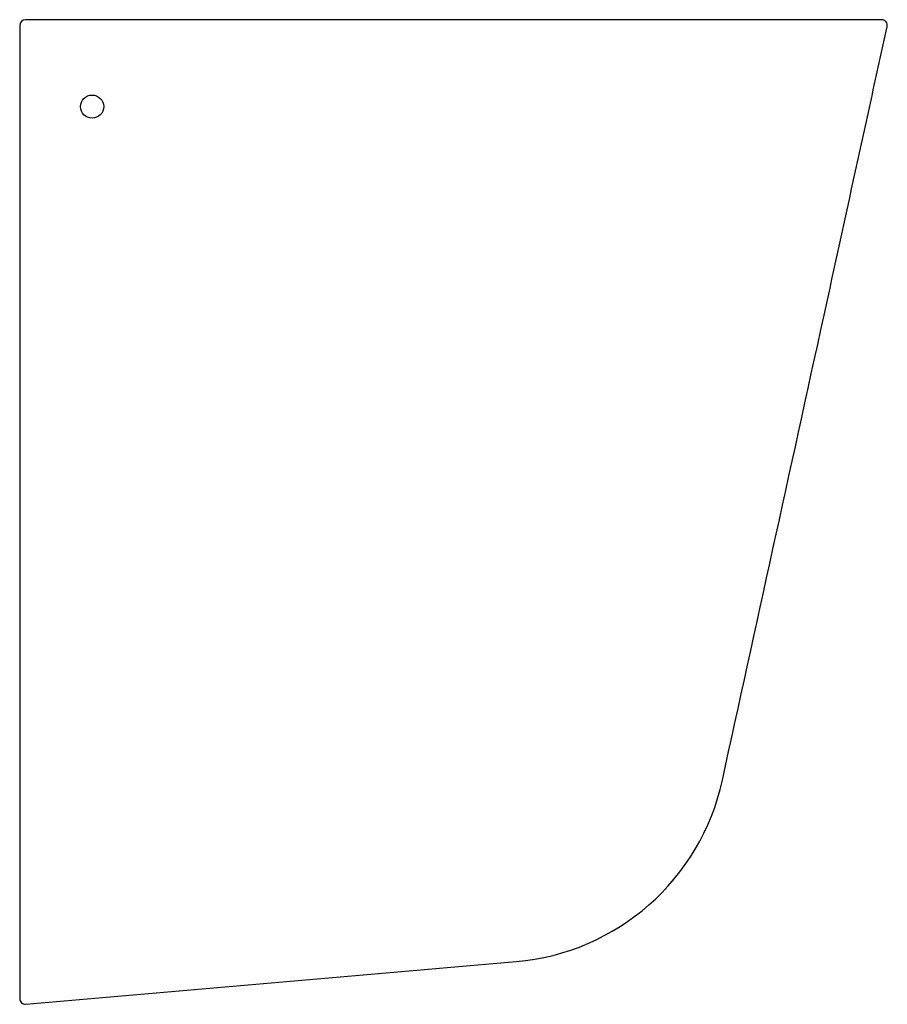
# Model space of a CAD drawing. Header units: millimetres. Extents: x 3725.813 to 3726.112, y 2304.982 to 2305.322.
import ezdxf

# ---------------------------------------------------------------- set-up
doc = ezdxf.new("R2010")
doc.units = ezdxf.units.MM
doc.layers.add('SANINDUSA', color=3, linetype='Continuous')

msp = doc.modelspace()

# ---------------------------------------------------------------- linework, layer by layer
at = {"layer": 'SANINDUSA'}
for p, q in [((3725.812578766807, 2305.320038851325), (3725.812578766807, 2305.041738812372)), ((3726.023311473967, 2305.322038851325), (3725.814578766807, 2305.322038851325))]:
    msp.add_line(p, q, dxfattribs=at)
msp.add_circle((3725.837578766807, 2305.292038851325), 0.003999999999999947, dxfattribs=at)
for centre, radius, start, end in [((3725.814578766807, 2305.320038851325), 0.00200000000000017, 90, 180), ((3725.977005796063, 2305.076638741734), 0.07999999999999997, 274.9697407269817, 347.6609127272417), ((3725.814578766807, 2304.984220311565), 0.002000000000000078, 180, 274.9697407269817)]:
    msp.add_arc(centre, radius, start, end, dxfattribs=at)
for points, knots in [([(3726.110091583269, 2305.322038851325), (3726.110081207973, 2305.322038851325), (3726.110037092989, 2305.322038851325), (3726.109881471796, 2305.322038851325), (3726.10976983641, 2305.322038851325), (3726.109334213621, 2305.322038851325), (3726.108911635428, 2305.322038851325), (3726.107258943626, 2305.322038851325), (3726.10564676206, 2305.322038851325), (3726.102986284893, 2305.322038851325), (3726.102421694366, 2305.322038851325), (3726.101226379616, 2305.322038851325), (3726.100594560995, 2305.322038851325), (3726.098618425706, 2305.322038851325), (3726.097188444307, 2305.322038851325), (3726.092570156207, 2305.322038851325), (3726.089055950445, 2305.322038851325), (3726.084111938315, 2305.322038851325), (3726.083095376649, 2305.322038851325), (3726.081005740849, 2305.322038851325), (3726.079937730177, 2305.322038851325), (3726.076678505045, 2305.322038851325), (3726.074426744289, 2305.322038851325), (3726.067441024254, 2305.322038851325), (3726.062478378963, 2305.322038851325), (3726.055887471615, 2305.322038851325), (3726.054547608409, 2305.322038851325), (3726.051837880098, 2305.322038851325), (3726.050473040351, 2305.322038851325), (3726.046349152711, 2305.322038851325), (3726.043560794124, 2305.322038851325), (3726.035080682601, 2305.322038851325), (3726.029274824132, 2305.322038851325), (3726.023311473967, 2305.322038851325)], [0, 0, 0, 0, 0.0312499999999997, 0.0312499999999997, 0.0624999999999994, 0.0624999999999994, 0.1249999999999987, 0.1249999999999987, 0.2499999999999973, 0.2499999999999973, 0.2812499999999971, 0.2812499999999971, 0.3124999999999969, 0.3124999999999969, 0.3749999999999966, 0.3749999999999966, 0.4999999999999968, 0.4999999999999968, 0.5312499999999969, 0.5312499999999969, 0.5624999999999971, 0.5624999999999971, 0.6249999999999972, 0.6249999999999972, 0.7499999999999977, 0.7499999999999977, 0.7812499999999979, 0.7812499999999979, 0.812499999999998, 0.812499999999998, 0.8749999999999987, 0.8749999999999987, 1, 1, 1, 1]), ([(3726.090274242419, 2305.220075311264), (3726.093903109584, 2305.236664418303), (3726.097513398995, 2305.253257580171), (3726.102949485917, 2305.278142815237), (3726.104765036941, 2305.286437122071), (3726.108403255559, 2305.303024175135), (3726.110226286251, 2305.31131684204), (3726.112045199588, 2305.319610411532)], [0, 0, 0, 0, 0.5, 0.5, 0.75, 0.75, 1, 1, 1, 1]), ([(3726.112045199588, 2305.319610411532), (3726.112077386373, 2305.319757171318), (3726.112092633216, 2305.31990473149), (3726.112090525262, 2305.320201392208), (3726.112072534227, 2305.320351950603), (3726.111970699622, 2305.320785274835), (3726.111836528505, 2305.32106025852), (3726.111557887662, 2305.321407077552), (3726.111450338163, 2305.321513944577), (3726.111217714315, 2305.321698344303), (3726.111092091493, 2305.321777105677), (3726.110821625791, 2305.321906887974), (3726.110680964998, 2305.321955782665), (3726.110391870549, 2305.322021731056), (3726.110241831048, 2305.322038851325), (3726.110091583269, 2305.322038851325)], [0, 0, 0, 0, 0.1249999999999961, 0.1249999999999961, 0.2499999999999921, 0.2499999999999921, 0.4999999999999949, 0.4999999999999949, 0.6249999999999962, 0.6249999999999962, 0.7499999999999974, 0.7499999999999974, 0.8749999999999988, 0.8749999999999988, 1, 1, 1, 1]), ([(3725.812578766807, 2305.041738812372), (3725.812578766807, 2305.040737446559), (3725.812578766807, 2305.039740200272), (3725.812578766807, 2305.037753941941), (3725.812578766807, 2305.036763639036), (3725.812578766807, 2305.033821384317), (3725.812578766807, 2305.031894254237), (3725.812578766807, 2305.026213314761), (3725.812578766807, 2305.022559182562), (3725.812578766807, 2305.01816103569), (3725.812578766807, 2305.017289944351), (3725.812578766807, 2305.015565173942), (3725.812578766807, 2305.014716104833), (3725.812578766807, 2305.012217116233), (3725.812578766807, 2305.010611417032), (3725.812578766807, 2305.005971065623), (3725.812578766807, 2305.003111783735), (3725.812578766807, 2304.999837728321), (3725.812578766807, 2304.999196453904), (3725.812578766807, 2304.997954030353), (3725.812578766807, 2304.99735289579), (3725.812578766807, 2304.995608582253), (3725.812578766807, 2304.994524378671), (3725.812578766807, 2304.991503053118), (3725.812578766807, 2304.989795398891), (3725.812578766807, 2304.988055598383), (3725.812578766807, 2304.987727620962), (3725.812578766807, 2304.987118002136), (3725.812578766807, 2304.986835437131), (3725.812578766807, 2304.986053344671), (3725.812578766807, 2304.985619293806), (3725.812578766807, 2304.984574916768), (3725.812578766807, 2304.984220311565), (3725.812578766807, 2304.984220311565)], [0, 0, 0, 0, 0.03124999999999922, 0.03124999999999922, 0.06249999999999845, 0.06249999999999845, 0.1249999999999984, 0.1249999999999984, 0.249999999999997, 0.249999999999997, 0.2812499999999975, 0.2812499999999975, 0.312499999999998, 0.312499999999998, 0.3749999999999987, 0.3749999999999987, 0.5000000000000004, 0.5000000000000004, 0.5312500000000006, 0.5312500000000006, 0.5625000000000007, 0.5625000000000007, 0.625000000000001, 0.625000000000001, 0.7500000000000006, 0.7500000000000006, 0.7812500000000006, 0.7812500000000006, 0.8125000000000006, 0.8125000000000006, 0.8750000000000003, 0.8750000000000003, 1, 1, 1, 1])]:
    msp.add_open_spline(points, degree=3, knots=knots, dxfattribs=at)
for points in [[(3726.055157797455, 2305.05954299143), (3726.066692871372, 2305.112274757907), (3726.078508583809, 2305.166289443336), (3726.090274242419, 2305.220075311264)], [(3725.81475202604, 2304.982227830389), (3725.871016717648, 2304.987120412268), (3725.927728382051, 2304.992051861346), (3725.983936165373, 2304.996939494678)]]:
    msp.add_open_spline(points, degree=3, dxfattribs=at)

doc.saveas('drawing.dxf')
